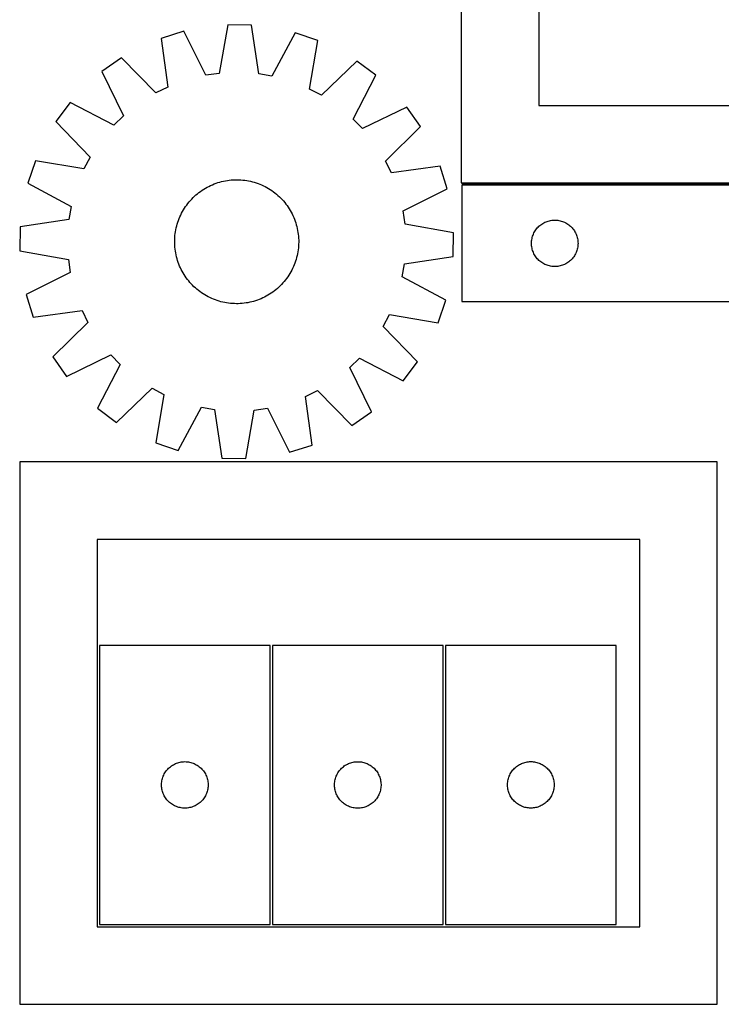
# Model space of a CAD drawing. Header units: millimetres. Extents: x 7 to 1493, y 7 to 2993.
# Tile 4 of 13: x 7 to 459, y 710 to 1345. Entities that reach past the tile are written whole.
import ezdxf

# ---------------------------------------------------------------- set-up
doc = ezdxf.new("R2010")
doc.units = ezdxf.units.MM
doc.layers.add('COMMON', color=5, linetype='CONTINUOUS', true_color=0x0000ff)
doc.layers.add('CUT', color=7, linetype='CONTINUOUS', true_color=0x000000)

msp = doc.modelspace()

# ---------------------------------------------------------------- linework, layer by layer
at = {"layer": 'COMMON'}
msp.add_line((291.715236, 1238.876134), (591.715236, 1238.876134), dxfattribs=at)
at = {"layer": 'CUT'}
for p, q in [((291.350267, 1589.626135), (291.350267, 1239.626135)), ((341.350267, 1539.626135), (341.350267, 1289.626135)), ((140.700972, 1341.549022), (135.138641, 1310.275468)), ((156.085637, 1341.342502), (140.700972, 1341.549022)), ((160.806497, 1309.930908), (156.085637, 1341.342502)), ((112.4561, 1337.463314), (97.760597, 1332.905603)), ((126.652621, 1309.047938), (112.4561, 1337.463314)), ((184.21066, 1336.500097), (169.256509, 1308.476033)), ((198.778527, 1331.549562), (184.21066, 1336.500097)), ((97.760597, 1332.905603), (102.134565, 1301.443831)), ((193.561615, 1300.216535), (198.778527, 1331.549562)), ((72.16068, 1320.291718), (59.592836, 1311.415917)), ((94.443208, 1297.654056), (72.16068, 1320.291718)), ((224.030628, 1318.25305), (201.148473, 1296.221669)), ((236.355693, 1309.043093), (224.030628, 1318.25305)), ((59.592836, 1311.415917), (73.47495, 1282.845624)), ((135.138641, 1310.275468), (126.652621, 1309.047938)), ((169.256509, 1308.476033), (160.806497, 1309.930908)), ((221.711677, 1280.855728), (236.355693, 1309.043093)), ((102.134565, 1301.443831), (94.443208, 1297.654056)), ((201.148473, 1296.221669), (193.561615, 1300.216535)), ((39.143774, 1291.50859), (29.933817, 1279.183525)), ((67.331139, 1276.864574), (39.143774, 1291.50859)), ((256.263021, 1288.594031), (227.692727, 1274.711917)), ((265.138821, 1276.026186), (256.263021, 1288.594031)), ((341.350267, 1289.626135), (691.350267, 1289.626135)), ((29.933817, 1279.183525), (51.965198, 1256.30137)), ((73.47495, 1282.845624), (67.331139, 1276.864574)), ((227.692727, 1274.711917), (221.711677, 1280.855728)), ((242.501159, 1253.743659), (265.138821, 1276.026186)), ((16.637305, 1253.931424), (11.68677, 1239.363557)), ((47.970332, 1248.714512), (16.637305, 1253.931424)), ((51.965198, 1256.30137), (47.970332, 1248.714512)), ((246.290934, 1246.052301), (242.501159, 1253.743659)), ((277.752706, 1250.42627), (246.290934, 1246.052301)), ((282.310417, 1235.730766), (277.752706, 1250.42627)), ((11.68677, 1239.363557), (39.710833, 1224.409406)), ((131.999346, 1238.942367), (133.177267, 1239.379986)), ((133.177267, 1239.379986), (134.368352, 1239.780389)), ((134.368352, 1239.780389), (135.571427, 1240.143181)), ((135.571427, 1240.143181), (136.785304, 1240.468005)), ((136.785304, 1240.468005), (138.008784, 1240.75454)), ((138.008784, 1240.75454), (139.240661, 1241.002503)), ((139.240661, 1241.002503), (140.479719, 1241.21165)), ((140.479719, 1241.21165), (141.724735, 1241.381773)), ((141.724735, 1241.381773), (142.97448, 1241.512706)), ((142.97448, 1241.512706), (144.227722, 1241.604319)), ((144.227722, 1241.604319), (145.483222, 1241.656521)), ((145.483222, 1241.656521), (146.739743, 1241.669261)), ((146.739743, 1241.669261), (147.996044, 1241.642527)), ((147.996044, 1241.642527), (149.250885, 1241.576345)), ((149.250885, 1241.576345), (150.503029, 1241.470779)), ((150.503029, 1241.470779), (151.751238, 1241.325935)), ((151.751238, 1241.325935), (152.994282, 1241.141956)), ((152.994282, 1241.141956), (154.230934, 1240.919022)), ((154.230934, 1240.919022), (155.459973, 1240.657354)), ((155.459973, 1240.657354), (156.680186, 1240.35721)), ((156.680186, 1240.35721), (157.890369, 1240.018886)), ((157.890369, 1240.018886), (159.089329, 1239.642716)), ((159.089329, 1239.642716), (160.275881, 1239.229072)), ((160.275881, 1239.229072), (161.448854, 1238.778362)), ((291.350267, 1239.626135), (741.350267, 1239.626135)), ((120.232014, 1231.821172), (121.192059, 1232.631925)), ((121.192059, 1232.631925), (122.177096, 1233.412122)), ((122.177096, 1233.412122), (123.186155, 1234.160994)), ((123.186155, 1234.160994), (124.218237, 1234.8778)), ((124.218237, 1234.8778), (125.272326, 1235.561835)), ((125.272326, 1235.561835), (126.347381, 1236.212422)), ((126.347381, 1236.212422), (127.442341, 1236.82892)), ((127.442341, 1236.82892), (128.556126, 1237.41072)), ((128.556126, 1237.41072), (129.687635, 1237.957248)), ((129.687635, 1237.957248), (130.835753, 1238.467966)), ((130.835753, 1238.467966), (131.999346, 1238.942367)), ((161.448854, 1238.778362), (162.607092, 1238.29103)), ((162.607092, 1238.29103), (163.74945, 1237.767557)), ((163.74945, 1237.767557), (164.874802, 1237.20846)), ((164.874802, 1237.20846), (165.982038, 1236.614291)), ((165.982038, 1236.614291), (167.070063, 1235.985636)), ((167.070063, 1235.985636), (168.137805, 1235.323115)), ((168.137805, 1235.323115), (169.18421, 1234.627383)), ((169.18421, 1234.627383), (170.208246, 1233.899126)), ((170.208246, 1233.899126), (171.2089, 1233.139062)), ((171.2089, 1233.139062), (172.185187, 1232.347942)), ((253.895042, 1221.534246), (282.310417, 1235.730766)), ((591.715236, 1238.126134), (291.715236, 1238.126134)), ((291.715236, 1238.126134), (291.715236, 1163.126134)), ((114.287741, 1225.361142), (115.047805, 1226.361797)), ((115.047805, 1226.361797), (115.838925, 1227.338084)), ((115.838925, 1227.338084), (116.66032, 1228.28904)), ((116.66032, 1228.28904), (117.51118, 1229.213725)), ((117.51118, 1229.213725), (118.390666, 1230.111228)), ((118.390666, 1230.111228), (119.297909, 1230.980663)), ((119.297909, 1230.980663), (120.232014, 1231.821172)), ((172.185187, 1232.347942), (173.136143, 1231.526547)), ((173.136143, 1231.526547), (174.060828, 1230.675686)), ((174.060828, 1230.675686), (174.958331, 1229.796201)), ((174.958331, 1229.796201), (175.827766, 1228.888958)), ((175.827766, 1228.888958), (176.668275, 1227.954853)), ((176.668275, 1227.954853), (177.479028, 1226.994808)), ((177.479028, 1226.994808), (178.259225, 1226.00977)), ((39.710833, 1224.409406), (38.255958, 1215.959393)), ((110.41931, 1218.902347), (110.978407, 1220.027699)), ((110.978407, 1220.027699), (111.572576, 1221.134934)), ((111.572576, 1221.134934), (112.201231, 1222.22296)), ((112.201231, 1222.22296), (112.863751, 1223.290702)), ((112.863751, 1223.290702), (113.559484, 1224.337107)), ((113.559484, 1224.337107), (114.287741, 1225.361142)), ((178.259225, 1226.00977), (179.008097, 1225.000712)), ((179.008097, 1225.000712), (179.724904, 1223.968629)), ((179.724904, 1223.968629), (180.408938, 1222.91454)), ((180.408938, 1222.91454), (181.059525, 1221.839485)), ((181.059525, 1221.839485), (181.676023, 1220.744525)), ((181.676023, 1220.744525), (182.257823, 1219.630741)), ((255.122571, 1213.048225), (253.895042, 1221.534246)), ((38.255958, 1215.959393), (6.844364, 1211.238534)), ((108.167981, 1213.043266), (108.54415, 1214.242226)), ((108.54415, 1214.242226), (108.957794, 1215.428777)), ((108.957794, 1215.428777), (109.408505, 1216.601751)), ((109.408505, 1216.601751), (109.895837, 1217.759988)), ((109.895837, 1217.759988), (110.41931, 1218.902347)), ((182.257823, 1219.630741), (182.804352, 1218.499232)), ((182.804352, 1218.499232), (183.315069, 1217.351114)), ((183.315069, 1217.351114), (183.78947, 1216.18752)), ((183.78947, 1216.18752), (184.227089, 1215.009599)), ((184.227089, 1215.009599), (184.627492, 1213.818514)), ((184.627492, 1213.818514), (184.990284, 1212.61544)), ((343.993344, 1213.485854), (344.665585, 1213.866316)), ((344.665585, 1213.866316), (345.35652, 1214.211668)), ((345.35652, 1214.211668), (346.064318, 1214.520994)), ((346.064318, 1214.520994), (346.7871, 1214.793473)), ((346.7871, 1214.793473), (347.522952, 1215.028382)), ((347.522952, 1215.028382), (348.26992, 1215.2251)), ((348.26992, 1215.2251), (349.026025, 1215.383103)), ((349.026025, 1215.383103), (349.789261, 1215.501974)), ((349.789261, 1215.501974), (350.557604, 1215.581397)), ((350.557604, 1215.581397), (351.329017, 1215.621161)), ((351.329017, 1215.621161), (352.101455, 1215.621161)), ((352.101455, 1215.621161), (352.872868, 1215.581397)), ((352.872868, 1215.581397), (353.641211, 1215.501974)), ((353.641211, 1215.501974), (354.404447, 1215.383103)), ((354.404447, 1215.383103), (355.160552, 1215.2251)), ((355.160552, 1215.2251), (355.907521, 1215.028382)), ((355.907521, 1215.028382), (356.643372, 1214.793473)), ((356.643372, 1214.793473), (357.366154, 1214.520994)), ((357.366154, 1214.520994), (358.073952, 1214.211668)), ((358.073952, 1214.211668), (358.764887, 1213.866316)), ((358.764887, 1213.866316), (359.437128, 1213.485854)), ((6.844364, 1211.238534), (6.637844, 1195.853869)), ((106.860931, 1206.904135), (107.044911, 1208.147179)), ((107.044911, 1208.147179), (107.267845, 1209.383831)), ((107.267845, 1209.383831), (107.529513, 1210.61287)), ((107.529513, 1210.61287), (107.829657, 1211.833083)), ((107.829657, 1211.833083), (108.167981, 1213.043266)), ((184.990284, 1212.61544), (185.315108, 1211.401563)), ((185.315108, 1211.401563), (185.601643, 1210.178083)), ((185.601643, 1210.178083), (185.849606, 1208.946206)), ((185.849606, 1208.946206), (186.058753, 1207.707148)), ((186.058753, 1207.707148), (186.228877, 1206.462132)), ((286.396126, 1207.485894), (255.122571, 1213.048225)), ((286.189605, 1192.10123), (286.396126, 1207.485894)), ((337.970482, 1206.632943), (338.29793, 1207.332541)), ((338.29793, 1207.332541), (338.660957, 1208.014355)), ((338.660957, 1208.014355), (339.058603, 1208.676577)), ((339.058603, 1208.676577), (339.489811, 1209.317451)), ((339.489811, 1209.317451), (339.953439, 1209.935276)), ((339.953439, 1209.935276), (340.448257, 1210.528416)), ((340.448257, 1210.528416), (340.972953, 1211.095297)), ((340.972953, 1211.095297), (341.526136, 1211.634415)), ((341.526136, 1211.634415), (342.106338, 1212.144341)), ((342.106338, 1212.144341), (342.712022, 1212.623723)), ((342.712022, 1212.623723), (343.34158, 1213.071289)), ((343.34158, 1213.071289), (343.993344, 1213.485854)), ((359.437128, 1213.485854), (360.088892, 1213.071289)), ((360.088892, 1213.071289), (360.71845, 1212.623723)), ((360.71845, 1212.623723), (361.324134, 1212.144341)), ((361.324134, 1212.144341), (361.904336, 1211.634415)), ((361.904336, 1211.634415), (362.457519, 1211.095297)), ((362.457519, 1211.095297), (362.982215, 1210.528416)), ((362.982215, 1210.528416), (363.477033, 1209.935276)), ((363.477033, 1209.935276), (363.940661, 1209.317451)), ((363.940661, 1209.317451), (364.371869, 1208.676577)), ((364.371869, 1208.676577), (364.769515, 1208.014355)), ((364.769515, 1208.014355), (365.132542, 1207.332541)), ((365.132542, 1207.332541), (365.45999, 1206.632943)), ((106.517605, 1201.89264), (106.544339, 1203.148941)), ((106.530345, 1200.636119), (106.517605, 1201.89264)), ((106.544339, 1203.148941), (106.610522, 1204.403782)), ((106.610522, 1204.403782), (106.716087, 1205.655926)), ((106.716087, 1205.655926), (106.860931, 1206.904135)), ((186.228877, 1206.462132), (186.359809, 1205.212386)), ((186.359809, 1205.212386), (186.451422, 1203.959145)), ((186.451422, 1203.959145), (186.503624, 1202.703644)), ((186.516365, 1201.447123), (186.48963, 1200.190823)), ((186.503624, 1202.703644), (186.516365, 1201.447123)), ((336.715236, 1200.626134), (336.735125, 1201.398316)), ((336.735125, 1201.398316), (336.794738, 1202.168449)), ((336.794738, 1202.168449), (336.893918, 1202.934493)), ((336.893918, 1202.934493), (337.032401, 1203.694415)), ((337.032401, 1203.694415), (337.20982, 1204.446201)), ((337.20982, 1204.446201), (337.425705, 1205.187857)), ((337.425705, 1205.187857), (337.679484, 1205.917416)), ((337.679484, 1205.917416), (337.970482, 1206.632943)), ((365.45999, 1206.632943), (365.750988, 1205.917416)), ((365.750988, 1205.917416), (366.004767, 1205.187857)), ((366.004767, 1205.187857), (366.220652, 1204.446201)), ((366.220652, 1204.446201), (366.398071, 1203.694415)), ((366.398071, 1203.694415), (366.536554, 1202.934493)), ((366.536554, 1202.934493), (366.635734, 1202.168449)), ((366.635734, 1202.168449), (366.695347, 1201.398316)), ((366.695347, 1201.398316), (366.715236, 1200.626134)), ((6.637844, 1195.853869), (37.911399, 1190.291538)), ((106.582548, 1199.380619), (106.530345, 1200.636119)), ((106.67416, 1198.127377), (106.582548, 1199.380619)), ((106.805093, 1196.877632), (106.67416, 1198.127377)), ((106.975217, 1195.632616), (106.805093, 1196.877632)), ((107.184363, 1194.393558), (106.975217, 1195.632616)), ((185.989059, 1195.192584), (185.766125, 1193.955933)), ((186.173039, 1196.435628), (185.989059, 1195.192584)), ((186.317883, 1197.683838), (186.173039, 1196.435628)), ((186.423448, 1198.935981), (186.317883, 1197.683838)), ((186.48963, 1200.190823), (186.423448, 1198.935981)), ((336.735125, 1199.853953), (336.715236, 1200.626134)), ((336.794738, 1199.083819), (336.735125, 1199.853953)), ((336.893918, 1198.317776), (336.794738, 1199.083819)), ((337.032401, 1197.557853), (336.893918, 1198.317776)), ((337.20982, 1196.806067), (337.032401, 1197.557853)), ((337.425705, 1196.064412), (337.20982, 1196.806067)), ((337.679484, 1195.334853), (337.425705, 1196.064412)), ((337.970482, 1194.619326), (337.679484, 1195.334853)), ((338.29793, 1193.919727), (337.970482, 1194.619326)), ((365.45999, 1194.619326), (365.132542, 1193.919727)), ((365.750988, 1195.334853), (365.45999, 1194.619326)), ((366.004767, 1196.064412), (365.750988, 1195.334853)), ((366.220652, 1196.806067), (366.004767, 1196.064412)), ((366.398071, 1197.557853), (366.220652, 1196.806067)), ((366.536554, 1198.317776), (366.398071, 1197.557853)), ((366.635734, 1199.083819), (366.536554, 1198.317776)), ((366.695347, 1199.853953), (366.635734, 1199.083819)), ((366.715236, 1200.626134), (366.695347, 1199.853953)), ((37.911399, 1190.291538), (39.138928, 1181.805518)), ((107.432327, 1193.161681), (107.184363, 1194.393558)), ((107.718861, 1191.9382), (107.432327, 1193.161681)), ((108.043686, 1190.724324), (107.718861, 1191.9382)), ((108.406478, 1189.521249), (108.043686, 1190.724324)), ((108.806881, 1188.330164), (108.406478, 1189.521249)), ((109.244499, 1187.152243), (108.806881, 1188.330164)), ((184.48982, 1189.097538), (184.076175, 1187.910986)), ((184.865989, 1190.296497), (184.48982, 1189.097538)), ((185.204313, 1191.506681), (184.865989, 1190.296497)), ((185.504457, 1192.726894), (185.204313, 1191.506681)), ((185.766125, 1193.955933), (185.504457, 1192.726894)), ((254.778011, 1187.38037), (286.189605, 1192.10123)), ((338.660957, 1193.237913), (338.29793, 1193.919727)), ((339.058603, 1192.575691), (338.660957, 1193.237913)), ((339.489811, 1191.934818), (339.058603, 1192.575691)), ((339.953439, 1191.316992), (339.489811, 1191.934818)), ((340.448257, 1190.723852), (339.953439, 1191.316992)), ((340.972953, 1190.156972), (340.448257, 1190.723852)), ((341.526136, 1189.617854), (340.972953, 1190.156972)), ((342.106338, 1189.107928), (341.526136, 1189.617854)), ((342.712022, 1188.628546), (342.106338, 1189.107928)), ((343.34158, 1188.180979), (342.712022, 1188.628546)), ((343.993344, 1187.766415), (343.34158, 1188.180979)), ((360.088892, 1188.180979), (359.437128, 1187.766415)), ((360.71845, 1188.628546), (360.088892, 1188.180979)), ((361.324134, 1189.107928), (360.71845, 1188.628546)), ((361.904336, 1189.617854), (361.324134, 1189.107928)), ((362.457519, 1190.156972), (361.904336, 1189.617854)), ((362.982215, 1190.723852), (362.457519, 1190.156972)), ((363.477033, 1191.316992), (362.982215, 1190.723852)), ((363.940661, 1191.934818), (363.477033, 1191.316992)), ((364.371869, 1192.575691), (363.940661, 1191.934818)), ((364.769515, 1193.237913), (364.371869, 1192.575691)), ((365.132542, 1193.919727), (364.769515, 1193.237913)), ((39.138928, 1181.805518), (10.723553, 1167.608997)), ((109.718901, 1185.98865), (109.244499, 1187.152243)), ((110.229618, 1184.840532), (109.718901, 1185.98865)), ((110.776146, 1183.709022), (110.229618, 1184.840532)), ((111.357947, 1182.595238), (110.776146, 1183.709022)), ((111.974444, 1181.500278), (111.357947, 1182.595238)), ((181.461394, 1182.204829), (180.832739, 1181.116803)), ((182.055563, 1183.312064), (181.461394, 1182.204829)), ((182.61466, 1184.437416), (182.055563, 1183.312064)), ((183.138133, 1185.579775), (182.61466, 1184.437416)), ((183.625465, 1186.738013), (183.138133, 1185.579775)), ((184.076175, 1187.910986), (183.625465, 1186.738013)), ((253.323137, 1178.930358), (254.778011, 1187.38037)), ((344.665585, 1187.385952), (343.993344, 1187.766415)), ((345.35652, 1187.0406), (344.665585, 1187.385952)), ((346.064318, 1186.731275), (345.35652, 1187.0406)), ((346.7871, 1186.458796), (346.064318, 1186.731275)), ((347.522952, 1186.223886), (346.7871, 1186.458796)), ((348.26992, 1186.027169), (347.522952, 1186.223886)), ((349.026025, 1185.869165), (348.26992, 1186.027169)), ((349.789261, 1185.750294), (349.026025, 1185.869165)), ((350.557604, 1185.670871), (349.789261, 1185.750294)), ((351.329017, 1185.631107), (350.557604, 1185.670871)), ((352.101455, 1185.631107), (351.329017, 1185.631107)), ((352.872868, 1185.670871), (352.101455, 1185.631107)), ((353.641211, 1185.750294), (352.872868, 1185.670871)), ((354.404447, 1185.869165), (353.641211, 1185.750294)), ((355.160552, 1186.027169), (354.404447, 1185.869165)), ((355.907521, 1186.223886), (355.160552, 1186.027169)), ((356.643372, 1186.458796), (355.907521, 1186.223886)), ((357.366154, 1186.731275), (356.643372, 1186.458796)), ((358.073952, 1187.0406), (357.366154, 1186.731275)), ((358.764887, 1187.385952), (358.073952, 1187.0406)), ((359.437128, 1187.766415), (358.764887, 1187.385952)), ((112.625032, 1180.425223), (111.974444, 1181.500278)), ((113.309066, 1179.371134), (112.625032, 1180.425223)), ((114.025873, 1178.339051), (113.309066, 1179.371134)), ((114.774744, 1177.329993), (114.025873, 1178.339051)), ((115.554942, 1176.344956), (114.774744, 1177.329993)), ((116.365695, 1175.384911), (115.554942, 1176.344956)), ((177.195045, 1176.001679), (176.37365, 1175.050724)), ((177.986165, 1176.977966), (177.195045, 1176.001679)), ((178.746229, 1177.978621), (177.986165, 1176.977966)), ((179.474486, 1179.002656), (178.746229, 1177.978621)), ((180.170218, 1180.049061), (179.474486, 1179.002656)), ((180.832739, 1181.116803), (180.170218, 1180.049061)), ((281.3472, 1163.976207), (253.323137, 1178.930358)), ((117.206203, 1174.450806), (116.365695, 1175.384911)), ((118.075638, 1173.543563), (117.206203, 1174.450806)), ((118.973141, 1172.664077), (118.075638, 1173.543563)), ((119.897827, 1171.813217), (118.973141, 1172.664077)), ((120.848782, 1170.991821), (119.897827, 1171.813217)), ((121.825069, 1170.200701), (120.848782, 1170.991821)), ((122.825724, 1169.440638), (121.825069, 1170.200701)), ((123.849759, 1168.712381), (122.825724, 1169.440638)), ((169.847815, 1169.17877), (168.815732, 1168.461963)), ((170.856873, 1169.927641), (169.847815, 1169.17877)), ((171.841911, 1170.707839), (170.856873, 1169.927641)), ((172.801956, 1171.518592), (171.841911, 1170.707839)), ((173.736061, 1172.3591), (172.801956, 1171.518592)), ((174.643304, 1173.228535), (173.736061, 1172.3591)), ((175.522789, 1174.126038), (174.643304, 1173.228535)), ((176.37365, 1175.050724), (175.522789, 1174.126038)), ((10.723553, 1167.608997), (15.281263, 1152.913494)), ((124.896164, 1168.016648), (123.849759, 1168.712381)), ((125.963907, 1167.354128), (124.896164, 1168.016648)), ((127.051932, 1166.725473), (125.963907, 1167.354128)), ((128.159167, 1166.131304), (127.051932, 1166.725473)), ((129.28452, 1165.572207), (128.159167, 1166.131304)), ((130.426878, 1165.048734), (129.28452, 1165.572207)), ((131.585116, 1164.561402), (130.426878, 1165.048734)), ((132.758089, 1164.110691), (131.585116, 1164.561402)), ((133.944641, 1163.697047), (132.758089, 1164.110691)), ((135.1436, 1163.320878), (133.944641, 1163.697047)), ((136.353784, 1162.982554), (135.1436, 1163.320878)), ((137.573997, 1162.68241), (136.353784, 1162.982554)), ((156.248666, 1162.871758), (155.025186, 1162.585223)), ((157.462543, 1163.196582), (156.248666, 1162.871758)), ((158.665617, 1163.559375), (157.462543, 1163.196582)), ((159.856703, 1163.959778), (158.665617, 1163.559375)), ((161.034623, 1164.397396), (159.856703, 1163.959778)), ((162.198217, 1164.871798), (161.034623, 1164.397396)), ((163.346335, 1165.382515), (162.198217, 1164.871798)), ((164.477844, 1165.929043), (163.346335, 1165.382515)), ((165.591628, 1166.510843), (164.477844, 1165.929043)), ((166.686588, 1167.127341), (165.591628, 1166.510843)), ((167.761643, 1167.777929), (166.686588, 1167.127341)), ((168.815732, 1168.461963), (167.761643, 1167.777929)), ((276.396665, 1149.40834), (281.3472, 1163.976207)), ((291.715236, 1163.126134), (491.715236, 1163.126134)), ((15.281263, 1152.913494), (46.743036, 1157.287462)), ((46.743036, 1157.287462), (50.53281, 1149.596105)), ((138.803036, 1162.420742), (137.573997, 1162.68241)), ((140.039688, 1162.197808), (138.803036, 1162.420742)), ((141.282732, 1162.013828), (140.039688, 1162.197808)), ((142.530941, 1161.868984), (141.282732, 1162.013828)), ((143.783084, 1161.763419), (142.530941, 1161.868984)), ((145.037926, 1161.697236), (143.783084, 1161.763419)), ((146.294227, 1161.670502), (145.037926, 1161.697236)), ((147.550747, 1161.683242), (146.294227, 1161.670502)), ((148.806248, 1161.735445), (147.550747, 1161.683242)), ((150.059489, 1161.827057), (148.806248, 1161.735445)), ((151.309235, 1161.95799), (150.059489, 1161.827057)), ((152.554251, 1162.128114), (151.309235, 1161.95799)), ((153.793309, 1162.33726), (152.554251, 1162.128114)), ((155.025186, 1162.585223), (153.793309, 1162.33726)), ((241.068772, 1147.038393), (245.063638, 1154.625252)), ((245.063638, 1154.625252), (276.396665, 1149.40834)), ((50.53281, 1149.596105), (27.895149, 1127.313577)), ((263.100153, 1124.156239), (241.068772, 1147.038393)), ((27.895149, 1127.313577), (36.770949, 1114.745733)), ((36.770949, 1114.745733), (65.341243, 1128.627847)), ((65.341243, 1128.627847), (71.322292, 1122.484036)), ((219.55902, 1120.494139), (225.702831, 1126.475189)), ((225.702831, 1126.475189), (253.890196, 1111.831173)), ((71.322292, 1122.484036), (56.678276, 1094.296671)), ((233.441134, 1091.923846), (219.55902, 1120.494139)), ((253.890196, 1111.831173), (263.100153, 1124.156239)), ((69.003342, 1085.086713), (91.885496, 1107.118095)), ((91.885496, 1107.118095), (99.472355, 1103.123229)), ((190.899404, 1101.895933), (198.590762, 1105.685707)), ((198.590762, 1105.685707), (220.873289, 1083.048046)), ((99.472355, 1103.123229), (94.255443, 1071.790202)), ((195.273373, 1070.43416), (190.899404, 1101.895933)), ((56.678276, 1094.296671), (69.003342, 1085.086713)), ((108.82331, 1066.839667), (123.777461, 1094.86373)), ((123.777461, 1094.86373), (132.227473, 1093.408855)), ((132.227473, 1093.408855), (136.948333, 1061.997261)), ((152.332997, 1061.790741), (157.895328, 1093.064296)), ((157.895328, 1093.064296), (166.381349, 1094.291825)), ((166.381349, 1094.291825), (180.57787, 1065.87645)), ((220.873289, 1083.048046), (233.441134, 1091.923846)), ((94.255443, 1071.790202), (108.82331, 1066.839667)), ((180.57787, 1065.87645), (195.273373, 1070.43416)), ((136.948333, 1061.997261), (152.332997, 1061.790741)), ((456.524767, 1059.574293), (6.524767, 1059.574293)), ((6.524767, 1059.574293), (6.524767, 709.574293)), ((456.524767, 709.574293), (456.524767, 1059.574293)), ((406.524767, 1009.574293), (56.524767, 1009.574293)), ((56.524767, 1009.574293), (56.524767, 759.574293)), ((406.524767, 759.574293), (406.524767, 1009.574293)), ((168.051275, 941.155136), (58.051275, 941.155136)), ((58.051275, 941.155136), (58.051275, 761.155136)), ((168.051275, 761.155136), (168.051275, 941.155136)), ((279.634512, 941.134613), (169.634512, 941.134613)), ((169.634512, 941.134613), (169.634512, 761.134613)), ((279.634512, 761.134613), (279.634512, 941.134613)), ((281.272355, 941.179624), (281.272355, 761.179624)), ((391.272355, 941.179624), (281.272355, 941.179624)), ((391.272355, 761.179624), (391.272355, 941.179624)), ((105.000832, 863.81177), (105.663054, 864.209415)), ((105.663054, 864.209415), (106.344868, 864.572442)), ((106.344868, 864.572442), (107.044467, 864.89989)), ((107.044467, 864.89989), (107.759994, 865.190889)), ((107.759994, 865.190889), (108.489553, 865.444667)), ((108.489553, 865.444667), (109.231208, 865.660552)), ((109.231208, 865.660552), (109.982994, 865.837972)), ((109.982994, 865.837972), (110.742916, 865.976455)), ((110.742916, 865.976455), (111.50896, 866.075634)), ((111.50896, 866.075634), (112.279094, 866.135248)), ((112.279094, 866.135248), (113.051275, 866.155136)), ((113.051275, 866.155136), (113.823456, 866.135248)), ((113.823456, 866.135248), (114.59359, 866.075634)), ((114.59359, 866.075634), (115.359634, 865.976455)), ((115.359634, 865.976455), (116.119556, 865.837972)), ((116.119556, 865.837972), (116.871342, 865.660552)), ((116.871342, 865.660552), (117.612998, 865.444667)), ((117.612998, 865.444667), (118.342556, 865.190889)), ((118.342556, 865.190889), (119.058084, 864.89989)), ((119.058084, 864.89989), (119.757682, 864.572442)), ((119.757682, 864.572442), (120.439496, 864.209415)), ((120.439496, 864.209415), (121.101718, 863.81177)), ((216.584069, 863.791247), (217.246291, 864.188892)), ((217.246291, 864.188892), (217.928105, 864.551919)), ((217.928105, 864.551919), (218.627703, 864.879367)), ((218.627703, 864.879367), (219.343231, 865.170365)), ((219.343231, 865.170365), (220.072789, 865.424144)), ((220.072789, 865.424144), (220.814445, 865.640029)), ((220.814445, 865.640029), (221.566231, 865.817448)), ((221.566231, 865.817448), (222.326153, 865.955932)), ((222.326153, 865.955932), (223.092197, 866.055111)), ((223.092197, 866.055111), (223.862331, 866.114725)), ((223.862331, 866.114725), (224.634512, 866.134613)), ((224.634512, 866.134613), (225.406693, 866.114725)), ((225.406693, 866.114725), (226.176827, 866.055111)), ((226.176827, 866.055111), (226.94287, 865.955932)), ((226.94287, 865.955932), (227.702793, 865.817448)), ((227.702793, 865.817448), (228.454579, 865.640029)), ((228.454579, 865.640029), (229.196234, 865.424144)), ((229.196234, 865.424144), (229.925793, 865.170365)), ((229.925793, 865.170365), (230.64132, 864.879367)), ((230.64132, 864.879367), (231.340919, 864.551919)), ((231.340919, 864.551919), (232.022733, 864.188892)), ((232.022733, 864.188892), (232.684955, 863.791247)), ((328.221912, 863.836257), (328.884134, 864.233902)), ((328.884134, 864.233902), (329.565948, 864.59693)), ((329.565948, 864.59693), (330.265546, 864.924377)), ((330.265546, 864.924377), (330.981073, 865.215376)), ((330.981073, 865.215376), (331.710632, 865.469154)), ((331.710632, 865.469154), (332.452288, 865.685039)), ((332.452288, 865.685039), (333.204074, 865.862459)), ((333.204074, 865.862459), (333.963996, 866.000942)), ((333.963996, 866.000942), (334.73004, 866.100122)), ((334.73004, 866.100122), (335.500173, 866.159735)), ((335.500173, 866.159735), (336.272355, 866.179624)), ((336.272355, 866.179624), (337.044536, 866.159735)), ((337.044536, 866.159735), (337.81467, 866.100122)), ((337.81467, 866.100122), (338.580713, 866.000942)), ((338.580713, 866.000942), (339.340636, 865.862459)), ((339.340636, 865.862459), (340.092422, 865.685039)), ((340.092422, 865.685039), (340.834077, 865.469154)), ((340.834077, 865.469154), (341.563636, 865.215376)), ((341.563636, 865.215376), (342.279163, 864.924377)), ((342.279163, 864.924377), (342.978762, 864.59693)), ((342.978762, 864.59693), (343.660576, 864.233902)), ((343.660576, 864.233902), (344.322798, 863.836257)), ((99.465741, 857.513852), (99.811093, 858.204787)), ((99.811093, 858.204787), (100.191556, 858.877028)), ((100.191556, 858.877028), (100.60612, 859.528792)), ((100.60612, 859.528792), (101.053686, 860.15835)), ((101.053686, 860.15835), (101.533068, 860.764034)), ((101.533068, 860.764034), (102.042995, 861.344236)), ((102.042995, 861.344236), (102.582113, 861.897419)), ((102.582113, 861.897419), (103.148993, 862.422115)), ((103.148993, 862.422115), (103.742133, 862.916933)), ((103.742133, 862.916933), (104.359959, 863.380561)), ((104.359959, 863.380561), (105.000832, 863.81177)), ((121.101718, 863.81177), (121.742592, 863.380561)), ((121.742592, 863.380561), (122.360417, 862.916933)), ((122.360417, 862.916933), (122.953557, 862.422115)), ((122.953557, 862.422115), (123.520437, 861.897419)), ((123.520437, 861.897419), (124.059556, 861.344236)), ((124.059556, 861.344236), (124.569482, 860.764034)), ((124.569482, 860.764034), (125.048864, 860.15835)), ((125.048864, 860.15835), (125.49643, 859.528792)), ((125.49643, 859.528792), (125.910995, 858.877028)), ((125.910995, 858.877028), (126.291457, 858.204787)), ((126.291457, 858.204787), (126.636809, 857.513852)), ((211.048978, 857.493329), (211.39433, 858.184264)), ((211.39433, 858.184264), (211.774792, 858.856505)), ((211.774792, 858.856505), (212.189357, 859.508269)), ((212.189357, 859.508269), (212.636923, 860.137827)), ((212.636923, 860.137827), (213.116305, 860.743511)), ((213.116305, 860.743511), (213.626231, 861.323713)), ((213.626231, 861.323713), (214.16535, 861.876896)), ((214.16535, 861.876896), (214.73223, 862.401592)), ((214.73223, 862.401592), (215.32537, 862.89641)), ((215.32537, 862.89641), (215.943195, 863.360038)), ((215.943195, 863.360038), (216.584069, 863.791247)), ((232.684955, 863.791247), (233.325828, 863.360038)), ((233.325828, 863.360038), (233.943654, 862.89641)), ((233.943654, 862.89641), (234.536794, 862.401592)), ((234.536794, 862.401592), (235.103674, 861.876896)), ((235.103674, 861.876896), (235.642792, 861.323713)), ((235.642792, 861.323713), (236.152719, 860.743511)), ((236.152719, 860.743511), (236.632101, 860.137827)), ((236.632101, 860.137827), (237.079667, 859.508269)), ((237.079667, 859.508269), (237.494231, 858.856505)), ((237.494231, 858.856505), (237.874694, 858.184264)), ((237.874694, 858.184264), (238.220046, 857.493329)), ((322.686821, 857.538339), (323.032173, 858.229275)), ((323.032173, 858.229275), (323.412635, 858.901516)), ((323.412635, 858.901516), (323.8272, 859.553279)), ((323.8272, 859.553279), (324.274766, 860.182838)), ((324.274766, 860.182838), (324.754148, 860.788521)), ((324.754148, 860.788521), (325.264074, 861.368724)), ((325.264074, 861.368724), (325.803192, 861.921906)), ((325.803192, 861.921906), (326.370073, 862.446602)), ((326.370073, 862.446602), (326.963213, 862.941421)), ((326.963213, 862.941421), (327.581038, 863.405049)), ((327.581038, 863.405049), (328.221912, 863.836257)), ((344.322798, 863.836257), (344.963671, 863.405049)), ((344.963671, 863.405049), (345.581497, 862.941421)), ((345.581497, 862.941421), (346.174637, 862.446602)), ((346.174637, 862.446602), (346.741517, 861.921906)), ((346.741517, 861.921906), (347.280635, 861.368724)), ((347.280635, 861.368724), (347.790561, 860.788521)), ((347.790561, 860.788521), (348.269943, 860.182838)), ((348.269943, 860.182838), (348.71751, 859.553279)), ((348.71751, 859.553279), (349.132074, 858.901516)), ((349.132074, 858.901516), (349.512537, 858.229275)), ((349.512537, 858.229275), (349.857889, 857.538339)), ((98.056248, 851.541355), (98.096012, 852.312768)), ((98.056248, 850.768918), (98.056248, 851.541355)), ((98.096012, 852.312768), (98.175435, 853.081112)), ((98.175435, 853.081112), (98.294306, 853.844348)), ((98.294306, 853.844348), (98.45231, 854.600452)), ((98.45231, 854.600452), (98.649027, 855.347421)), ((98.649027, 855.347421), (98.883937, 856.083272)), ((98.883937, 856.083272), (99.156416, 856.806055)), ((99.156416, 856.806055), (99.465741, 857.513852)), ((126.636809, 857.513852), (126.946135, 856.806055)), ((126.946135, 856.806055), (127.218614, 856.083272)), ((127.218614, 856.083272), (127.453523, 855.347421)), ((127.453523, 855.347421), (127.650241, 854.600452)), ((127.650241, 854.600452), (127.808244, 853.844348)), ((127.808244, 853.844348), (127.927115, 853.081112)), ((127.927115, 853.081112), (128.006538, 852.312768)), ((128.006538, 852.312768), (128.046302, 851.541355)), ((128.046302, 851.541355), (128.046302, 850.768918)), ((209.639485, 851.520832), (209.679249, 852.292245)), ((209.639485, 850.748394), (209.639485, 851.520832)), ((209.679249, 852.292245), (209.758672, 853.060588)), ((209.758672, 853.060588), (209.877543, 853.823825)), ((209.877543, 853.823825), (210.035546, 854.579929)), ((210.035546, 854.579929), (210.232264, 855.326898)), ((210.232264, 855.326898), (210.467173, 856.062749)), ((210.467173, 856.062749), (210.739652, 856.785532)), ((210.739652, 856.785532), (211.048978, 857.493329)), ((238.220046, 857.493329), (238.529371, 856.785532)), ((238.529371, 856.785532), (238.80185, 856.062749)), ((238.80185, 856.062749), (239.03676, 855.326898)), ((239.03676, 855.326898), (239.233477, 854.579929)), ((239.233477, 854.579929), (239.391481, 853.823825)), ((239.391481, 853.823825), (239.510352, 853.060588)), ((239.510352, 853.060588), (239.589775, 852.292245)), ((239.589775, 852.292245), (239.629539, 851.520832)), ((239.629539, 851.520832), (239.629539, 850.748394)), ((321.277328, 851.565842), (321.317092, 852.337255)), ((321.277328, 850.793405), (321.277328, 851.565842)), ((321.317092, 852.337255), (321.396515, 853.105599)), ((321.396515, 853.105599), (321.515385, 853.868835)), ((321.515385, 853.868835), (321.673389, 854.62494)), ((321.673389, 854.62494), (321.870107, 855.371908)), ((321.870107, 855.371908), (322.105016, 856.107759)), ((322.105016, 856.107759), (322.377495, 856.830542)), ((322.377495, 856.830542), (322.686821, 857.538339)), ((349.857889, 857.538339), (350.167214, 856.830542)), ((350.167214, 856.830542), (350.439693, 856.107759)), ((350.439693, 856.107759), (350.674603, 855.371908)), ((350.674603, 855.371908), (350.87132, 854.62494)), ((350.87132, 854.62494), (351.029324, 853.868835)), ((351.029324, 853.868835), (351.148195, 853.105599)), ((351.148195, 853.105599), (351.227618, 852.337255)), ((351.227618, 852.337255), (351.267382, 851.565842)), ((351.267382, 851.565842), (351.267382, 850.793405)), ((98.096012, 849.997504), (98.056248, 850.768918)), ((98.175435, 849.229161), (98.096012, 849.997504)), ((98.294306, 848.465925), (98.175435, 849.229161)), ((98.45231, 847.70982), (98.294306, 848.465925)), ((98.649027, 846.962852), (98.45231, 847.70982)), ((98.883937, 846.227001), (98.649027, 846.962852)), ((99.156416, 845.504218), (98.883937, 846.227001)), ((99.465741, 844.79642), (99.156416, 845.504218)), ((126.946135, 845.504218), (126.636809, 844.79642)), ((127.218614, 846.227001), (126.946135, 845.504218)), ((127.453523, 846.962852), (127.218614, 846.227001)), ((127.650241, 847.70982), (127.453523, 846.962852)), ((127.808244, 848.465925), (127.650241, 847.70982)), ((127.927115, 849.229161), (127.808244, 848.465925)), ((128.006538, 849.997504), (127.927115, 849.229161)), ((128.046302, 850.768918), (128.006538, 849.997504)), ((209.679249, 849.976981), (209.639485, 850.748394)), ((209.758672, 849.208638), (209.679249, 849.976981)), ((209.877543, 848.445402), (209.758672, 849.208638)), ((210.035546, 847.689297), (209.877543, 848.445402)), ((210.232264, 846.942329), (210.035546, 847.689297)), ((210.467173, 846.206477), (210.232264, 846.942329)), ((210.739652, 845.483695), (210.467173, 846.206477)), ((211.048978, 844.775897), (210.739652, 845.483695)), ((238.529371, 845.483695), (238.220046, 844.775897)), ((238.80185, 846.206477), (238.529371, 845.483695)), ((239.03676, 846.942329), (238.80185, 846.206477)), ((239.233477, 847.689297), (239.03676, 846.942329)), ((239.391481, 848.445402), (239.233477, 847.689297)), ((239.510352, 849.208638), (239.391481, 848.445402)), ((239.589775, 849.976981), (239.510352, 849.208638)), ((239.629539, 850.748394), (239.589775, 849.976981)), ((321.317092, 850.021992), (321.277328, 850.793405)), ((321.396515, 849.253648), (321.317092, 850.021992)), ((321.515385, 848.490412), (321.396515, 849.253648)), ((321.673389, 847.734307), (321.515385, 848.490412)), ((321.870107, 846.987339), (321.673389, 847.734307)), ((322.105016, 846.251488), (321.870107, 846.987339)), ((322.377495, 845.528705), (322.105016, 846.251488)), ((322.686821, 844.820908), (322.377495, 845.528705)), ((350.167214, 845.528705), (349.857889, 844.820908)), ((350.439693, 846.251488), (350.167214, 845.528705)), ((350.674603, 846.987339), (350.439693, 846.251488)), ((350.87132, 847.734307), (350.674603, 846.987339)), ((351.029324, 848.490412), (350.87132, 847.734307)), ((351.148195, 849.253648), (351.029324, 848.490412)), ((351.227618, 850.021992), (351.148195, 849.253648)), ((351.267382, 850.793405), (351.227618, 850.021992)), ((99.811093, 844.105485), (99.465741, 844.79642)), ((100.191556, 843.433244), (99.811093, 844.105485)), ((100.60612, 842.78148), (100.191556, 843.433244)), ((101.053686, 842.151922), (100.60612, 842.78148)), ((101.533068, 841.546239), (101.053686, 842.151922)), ((102.042995, 840.966036), (101.533068, 841.546239)), ((102.582113, 840.412853), (102.042995, 840.966036)), ((103.148993, 839.888157), (102.582113, 840.412853)), ((103.742133, 839.393339), (103.148993, 839.888157)), ((104.359959, 838.929711), (103.742133, 839.393339)), ((105.000832, 838.498503), (104.359959, 838.929711)), ((121.742592, 838.929711), (121.101718, 838.498503)), ((122.360417, 839.393339), (121.742592, 838.929711)), ((122.953557, 839.888157), (122.360417, 839.393339)), ((123.520437, 840.412853), (122.953557, 839.888157)), ((124.059556, 840.966036), (123.520437, 840.412853)), ((124.569482, 841.546239), (124.059556, 840.966036)), ((125.048864, 842.151922), (124.569482, 841.546239)), ((125.49643, 842.78148), (125.048864, 842.151922)), ((125.910995, 843.433244), (125.49643, 842.78148)), ((126.291457, 844.105485), (125.910995, 843.433244)), ((126.636809, 844.79642), (126.291457, 844.105485)), ((211.39433, 844.084962), (211.048978, 844.775897)), ((211.774792, 843.412721), (211.39433, 844.084962)), ((212.189357, 842.760957), (211.774792, 843.412721)), ((212.636923, 842.131399), (212.189357, 842.760957)), ((213.116305, 841.525715), (212.636923, 842.131399)), ((213.626231, 840.945513), (213.116305, 841.525715)), ((214.16535, 840.39233), (213.626231, 840.945513)), ((214.73223, 839.867634), (214.16535, 840.39233)), ((215.32537, 839.372816), (214.73223, 839.867634)), ((215.943195, 838.909188), (215.32537, 839.372816)), ((216.584069, 838.47798), (215.943195, 838.909188)), ((233.325828, 838.909188), (232.684955, 838.47798)), ((233.943654, 839.372816), (233.325828, 838.909188)), ((234.536794, 839.867634), (233.943654, 839.372816)), ((235.103674, 840.39233), (234.536794, 839.867634)), ((235.642792, 840.945513), (235.103674, 840.39233)), ((236.152719, 841.525715), (235.642792, 840.945513)), ((236.632101, 842.131399), (236.152719, 841.525715)), ((237.079667, 842.760957), (236.632101, 842.131399)), ((237.494231, 843.412721), (237.079667, 842.760957)), ((237.874694, 844.084962), (237.494231, 843.412721)), ((238.220046, 844.775897), (237.874694, 844.084962)), ((323.032173, 844.129972), (322.686821, 844.820908)), ((323.412635, 843.457732), (323.032173, 844.129972)), ((323.8272, 842.805968), (323.412635, 843.457732)), ((324.274766, 842.176409), (323.8272, 842.805968)), ((324.754148, 841.570726), (324.274766, 842.176409)), ((325.264074, 840.990523), (324.754148, 841.570726)), ((325.803192, 840.437341), (325.264074, 840.990523)), ((326.370073, 839.912645), (325.803192, 840.437341)), ((326.963213, 839.417826), (326.370073, 839.912645)), ((327.581038, 838.954198), (326.963213, 839.417826)), ((328.221912, 838.52299), (327.581038, 838.954198)), ((344.963671, 838.954198), (344.322798, 838.52299)), ((345.581497, 839.417826), (344.963671, 838.954198)), ((346.174637, 839.912645), (345.581497, 839.417826)), ((346.741517, 840.437341), (346.174637, 839.912645)), ((347.280635, 840.990523), (346.741517, 840.437341)), ((347.790561, 841.570726), (347.280635, 840.990523)), ((348.269943, 842.176409), (347.790561, 841.570726)), ((348.71751, 842.805968), (348.269943, 842.176409)), ((349.132074, 843.457732), (348.71751, 842.805968)), ((349.512537, 844.129972), (349.132074, 843.457732)), ((349.857889, 844.820908), (349.512537, 844.129972)), ((105.663054, 838.100858), (105.000832, 838.498503)), ((106.344868, 837.73783), (105.663054, 838.100858)), ((107.044467, 837.410383), (106.344868, 837.73783)), ((107.759994, 837.119384), (107.044467, 837.410383)), ((108.489553, 836.865606), (107.759994, 837.119384)), ((109.231208, 836.64972), (108.489553, 836.865606)), ((109.982994, 836.472301), (109.231208, 836.64972)), ((110.742916, 836.333818), (109.982994, 836.472301)), ((111.50896, 836.234638), (110.742916, 836.333818)), ((112.279094, 836.175025), (111.50896, 836.234638)), ((113.051275, 836.155136), (112.279094, 836.175025)), ((113.823456, 836.175025), (113.051275, 836.155136)), ((114.59359, 836.234638), (113.823456, 836.175025)), ((115.359634, 836.333818), (114.59359, 836.234638)), ((116.119556, 836.472301), (115.359634, 836.333818)), ((116.871342, 836.64972), (116.119556, 836.472301)), ((117.612998, 836.865606), (116.871342, 836.64972)), ((118.342556, 837.119384), (117.612998, 836.865606)), ((119.058084, 837.410383), (118.342556, 837.119384)), ((119.757682, 837.73783), (119.058084, 837.410383)), ((120.439496, 838.100858), (119.757682, 837.73783)), ((121.101718, 838.498503), (120.439496, 838.100858)), ((217.246291, 838.080335), (216.584069, 838.47798)), ((217.928105, 837.717307), (217.246291, 838.080335)), ((218.627703, 837.38986), (217.928105, 837.717307)), ((219.343231, 837.098861), (218.627703, 837.38986)), ((220.072789, 836.845082), (219.343231, 837.098861)), ((220.814445, 836.629197), (220.072789, 836.845082)), ((221.566231, 836.451778), (220.814445, 836.629197)), ((222.326153, 836.313295), (221.566231, 836.451778)), ((223.092197, 836.214115), (222.326153, 836.313295)), ((223.862331, 836.154502), (223.092197, 836.214115)), ((224.634512, 836.134613), (223.862331, 836.154502)), ((225.406693, 836.154502), (224.634512, 836.134613)), ((226.176827, 836.214115), (225.406693, 836.154502)), ((226.94287, 836.313295), (226.176827, 836.214115)), ((227.702793, 836.451778), (226.94287, 836.313295)), ((228.454579, 836.629197), (227.702793, 836.451778)), ((229.196234, 836.845082), (228.454579, 836.629197)), ((229.925793, 837.098861), (229.196234, 836.845082)), ((230.64132, 837.38986), (229.925793, 837.098861)), ((231.340919, 837.717307), (230.64132, 837.38986)), ((232.022733, 838.080335), (231.340919, 837.717307)), ((232.684955, 838.47798), (232.022733, 838.080335)), ((328.884134, 838.125345), (328.221912, 838.52299)), ((329.565948, 837.762317), (328.884134, 838.125345)), ((330.265546, 837.43487), (329.565948, 837.762317)), ((330.981073, 837.143871), (330.265546, 837.43487)), ((331.710632, 836.890093), (330.981073, 837.143871)), ((332.452288, 836.674208), (331.710632, 836.890093)), ((333.204074, 836.496788), (332.452288, 836.674208)), ((333.963996, 836.358305), (333.204074, 836.496788)), ((334.73004, 836.259125), (333.963996, 836.358305)), ((335.500173, 836.199512), (334.73004, 836.259125)), ((336.272355, 836.179624), (335.500173, 836.199512)), ((337.044536, 836.199512), (336.272355, 836.179624)), ((337.81467, 836.259125), (337.044536, 836.199512)), ((338.580713, 836.358305), (337.81467, 836.259125)), ((339.340636, 836.496788), (338.580713, 836.358305)), ((340.092422, 836.674208), (339.340636, 836.496788)), ((340.834077, 836.890093), (340.092422, 836.674208)), ((341.563636, 837.143871), (340.834077, 836.890093)), ((342.279163, 837.43487), (341.563636, 837.143871)), ((342.978762, 837.762317), (342.279163, 837.43487)), ((343.660576, 838.125345), (342.978762, 837.762317)), ((344.322798, 838.52299), (343.660576, 838.125345)), ((56.524767, 759.574293), (406.524767, 759.574293)), ((58.051275, 761.155136), (168.051275, 761.155136)), ((169.634512, 761.134613), (279.634512, 761.134613)), ((281.272355, 761.179624), (391.272355, 761.179624)), ((6.524767, 709.574293), (456.524767, 709.574293))]:
    msp.add_line(p, q, dxfattribs=at)

doc.saveas('drawing.dxf')
